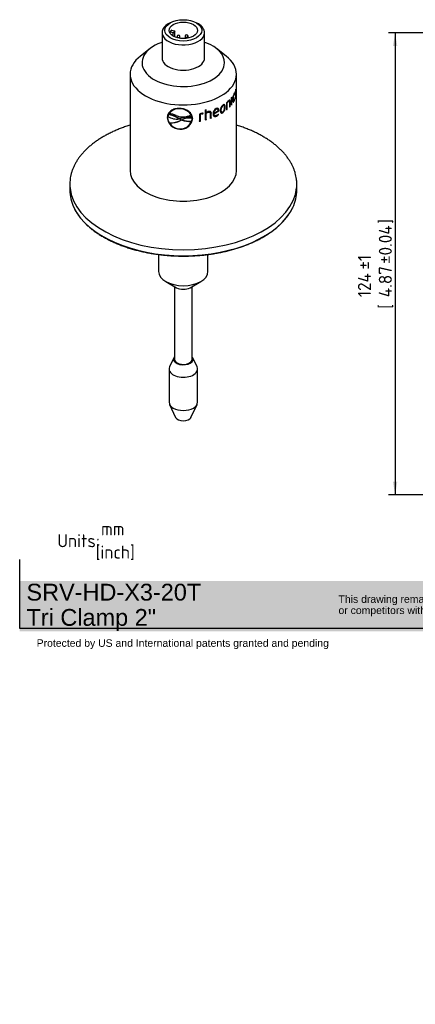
# Model space of a CAD drawing. Header units: millimetres. Extents: x 0 to 296, y -88 to 206.
# Tile 1 of 2: x 0 to 106, y -88 to 175. Entities that reach past the tile are written whole.
import ezdxf
from ezdxf.entities.mleader import LeaderData, LeaderLine
from ezdxf.enums import TextEntityAlignment as Align
from ezdxf.math import Vec2, Vec3

# ---------------------------------------------------------------- set-up
doc = ezdxf.new("R2010")
doc.units = ezdxf.units.MM
doc.layers.add('Default', color=7, linetype='Continuous')
doc.layers.add('SRV-HS-X3-20T', color=7, linetype='Continuous')
doc.styles.add('SEACAD_Solid_Edge_ISO', font='seiso.ttf')
doc.dimstyles.new('Rheonics_Publish', dxfattribs={"dimtxt": 3.5, "dimasz": 3.5, "dimexe": 1.75, "dimexo": 0, "dimgap": 0.875, "dimtad": 1, "dimdec": 0, "dimdsep": 46, "dimtxsty": 'SEACAD_Solid_Edge_ISO', "dimblk1": '_SE_FILLED', "dimblk2": '_SE_FILLED', "dimsah": 1, "dimcen": 1.75, "dimazin": 0, "dimtfac": 0.5, "dimtdec": 3, "dimtmove": 0, "dimatfit": 3, "dimfxl": 1, "dimarcsym": 0})

# ---------------------------------------------------------------- blocks, each defined once
blk = doc.blocks.new('_DOT')
at = {"color": 0}
blk.add_line((0, 0), (-1, 0), dxfattribs=at)
at = {"color": 0, "const_width": 0.333}
blk.add_lwpolyline([(-0.1665, 0, 1), (0.1665, 0, 1)], format="xyb", close=True, dxfattribs=at)
blk = doc.blocks.new('_SE_FILLED')
at = {"color": 0}
blk.add_line((0, 0), (-1, 0), dxfattribs=at)
blk.add_solid([(0, 0), (-1, -0.1665), (-1, 0.1665), (0, 0)], dxfattribs=at)
blk = doc.blocks.new('SE2')
at = {"layer": 'SRV-HS-X3-20T', "color": 7, "linetype": 'Continuous'}
for p, q in [((40.56, 174.44), (40.02, 174.13)), ((48.09, 174.13), (47.55, 174.44)), ((38.36, 171.8), (38.36, 165.05)), ((41.31, 171.78), (40.5, 172.03)), ((40.5, 171.65), (40.5, 172.03)), ((40.94, 172.51), (41.75, 172.27)), ((41.75, 172.27), (41.31, 171.78)), ((41.31, 170.9), (41.31, 171.78)), ((41.75, 170.68), (41.75, 172.27)), ((49.76, 165.05), (49.76, 171.8)), ((38.25, 169.21), (38.01, 169.12)), ((42.4, 170.74), (42.4, 170.45)), ((43.16, 170.29), (43.16, 170.74)), ((44.56, 170.85), (44.56, 170.25)), ((45.32, 170.35), (45.32, 170.85)), ((50.1, 169.12), (49.86, 169.21)), ((35.15, 167.56), (32.58, 165.55)), ((55.53, 165.55), (52.96, 167.56)), ((29.81, 160.67), (29.81, 134.91)), ((58.31, 134.91), (58.31, 160.67)), ((57.68, 155.42), (57.69, 155.53)), ((57.77, 155.41), (57.8, 155.62)), ((57.92, 155.68), (57.98, 155.67)), ((57.92, 155.51), (58.01, 155.5)), ((58.07, 156.48), (58.16, 156.47)), ((58.16, 156.47), (58.17, 156.69)), ((55.66, 153.03), (55.66, 151.15)), ((55.73, 151.31), (55.73, 153.06)), ((55.73, 153.06), (55.81, 153.03)), ((55.81, 151.28), (55.81, 153.03)), ((56.05, 153.42), (56.13, 153.39)), ((56.38, 153.51), (56.29, 153.54)), ((56.47, 153.24), (56.47, 151.89)), ((56.51, 152.05), (56.51, 153.41)), ((56.51, 153.41), (56.6, 153.38)), ((56.6, 152.02), (56.6, 153.38)), ((56.93, 154.37), (56.93, 152.4)), ((56.95, 152.56), (56.95, 154.4)), ((57.04, 152.54), (57.04, 154.51)), ((57.3, 154.03), (57.39, 154.01)), ((57.42, 153.49), (57.51, 153.47)), ((57.54, 153.41), (57.63, 153.39)), ((57.55, 155.28), (57.64, 155.27)), ((57.68, 155.42), (57.77, 155.41)), ((57.74, 153.85), (57.8, 153.85)), ((57.8, 153.85), (57.77, 153.96)), ((57.93, 154.31), (57.9, 154.08)), ((57.96, 155.34), (58.06, 155.33)), ((57.96, 154.35), (58.05, 154.34)), ((58.12, 155.39), (58.03, 155.4)), ((58.13, 155.38), (58.19, 155.37)), ((43.12, 151.45), (43.12, 151.39)), ((49.27, 150.15), (49.3, 150.29)), ((49.3, 150.1), (49.35, 150.29)), ((49.35, 150.29), (49.35, 150.29)), ((49.96, 151.15), (49.96, 148.44)), ((50.16, 150.43), (50.16, 151.21)), ((50.16, 150.43), (50.2, 150.38)), ((50.16, 148.55), (50.16, 150.25)), ((50.16, 150.25), (50.2, 150.2)), ((50.2, 150.38), (50.2, 151.22)), ((50.67, 150.53), (50.71, 150.48)), ((51.21, 150.45), (51.17, 150.49)), ((51.48, 148.97), (51.48, 150.33)), ((51.48, 150.33), (51.53, 150.28)), ((51.53, 148.92), (51.53, 150.28)), ((52.19, 150.27), (52.24, 150.23)), ((52.2, 150.11), (53.51, 150.92)), ((52.24, 150.23), (53.39, 150.92)), ((52.25, 150.07), (53.58, 150.88)), ((52.81, 151.34), (52.87, 151.3)), ((53.25, 151.32), (53.18, 151.37)), ((53.51, 150.92), (53.52, 151.04)), ((53.51, 150.92), (53.58, 150.88)), ((53.52, 151.04), (53.58, 151)), ((53.58, 150.88), (53.58, 151)), ((54.08, 151.15), (54.15, 151.11)), ((54.27, 150.56), (54.34, 150.52)), ((54.58, 152.3), (54.65, 152.26)), ((54.58, 150.43), (54.65, 150.39)), ((54.94, 152.32), (54.87, 152.35)), ((55.22, 151.89), (55.29, 151.86)), ((55.73, 151.31), (55.81, 151.28)), ((56.51, 152.05), (56.6, 152.02)), ((56.95, 152.56), (57.04, 152.54)), ((39.81, 149.14), (39.78, 149.09)), ((40.07, 149.92), (39.94, 149.45)), ((39.94, 149.45), (39.95, 149.39)), ((40.08, 149.86), (39.95, 149.39)), ((40.07, 149.92), (40.08, 149.86)), ((40.21, 150.2), (40.22, 150.15)), ((40.36, 147.69), (40.36, 147.63)), ((42.94, 148.78), (42.56, 149)), ((42.56, 149), (42.57, 148.94)), ((42.95, 148.73), (42.57, 148.94)), ((42.94, 148.78), (42.95, 148.73)), ((42.96, 148.71), (43, 148.7)), ((43, 148.7), (43.65, 148.42)), ((43.73, 148.95), (43.03, 148.78)), ((43.03, 148.78), (43.04, 148.72)), ((43.73, 148.9), (43.04, 148.72)), ((43.59, 148.45), (43.34, 148.33)), ((43.63, 148.41), (43.34, 148.27)), ((43.34, 148.33), (43.34, 148.27)), ((43.73, 148.95), (43.73, 148.9)), ((46.12, 149.88), (46.13, 149.82)), ((46.23, 148.09), (46.23, 148.04)), ((46.35, 149.09), (46.33, 149.26)), ((46.33, 149.26), (46.33, 149.21)), ((46.37, 148.91), (46.33, 149.21)), ((46.36, 149.03), (46.35, 149.09)), ((46.5, 148.89), (46.51, 148.83)), ((48.38, 149.96), (48.38, 148.09)), ((48.6, 148.19), (48.6, 149.94)), ((48.6, 149.94), (48.63, 149.89)), ((48.6, 148.19), (48.63, 148.14)), ((48.63, 148.14), (48.63, 149.89)), ((49.1, 150.12), (49.27, 150.15)), ((49.1, 150.12), (49.13, 150.07)), ((49.13, 150.07), (49.3, 150.1)), ((49.27, 150.15), (49.3, 150.1)), ((50.16, 148.55), (50.2, 148.5)), ((50.2, 148.5), (50.2, 150.2)), ((51.3, 150.19), (51.3, 148.84)), ((51.48, 148.97), (51.53, 148.92)), ((52.2, 150.11), (52.25, 150.07)), ((52.37, 149.68), (52.42, 149.64)), ((52.89, 149.51), (52.95, 149.46)), ((53.46, 149.92), (53.43, 149.98)), ((53.52, 149.88), (53.46, 150.01)), ((53.46, 149.92), (53.52, 149.88)), ((43.13, 146), (43.12, 145.95)), ((13.66, 131.26), (13.66, 129.64)), ((74.46, 129.64), (74.46, 131.26)), ((37.45, 112.43), (37.45, 107.89)), ((50.66, 107.89), (50.66, 112.43)), ((39.39, 105.19), (42.24, 103.54)), ((41.67, 103.87), (41.67, 84.39)), ((45.87, 103.54), (48.72, 105.19)), ((46.44, 84.39), (46.44, 103.87)), ((41.53, 84.81), (40.38, 82.32)), ((47.73, 82.32), (46.58, 84.81)), ((40.26, 81.76), (40.26, 72.89)), ((47.86, 72.89), (47.86, 81.76)), ((40.38, 72.32), (41.99, 68.84)), ((46.12, 68.84), (47.73, 72.32))]:
    blk.add_line(p, q, dxfattribs=at)
for centre, radius, start, end in [((42.78, 170.74), 0.38, 0, 180), ((44.94, 170.85), 0.38, 0, 180), ((61.27, 155.44), 3.36, 162.3169, 178.6821), ((60.27, 155.62), 2.3, 162.8988, 178.7585), ((58.64, 150.92), 3.65, 133.3097, 144.6528), ((57.7, 151.64), 2.42, 132.8346, 144.2798), ((57.8, 151.59), 2.45, 132.828, 144.2021), ((60.82, 153.92), 3.54, 154.5166, 180.8691), ((60.15, 154.11), 2.86, 180.8689, 181.6707), ((60.22, 154.1), 2.83, 155.5971, 181.7613), ((55.87, 154.26), 1.88, 332.8895, 337.3286), ((55.91, 154.27), 1.94, 332.9793, 347.3265), ((56.2, 154.32), 1.61, 333.2577, 347.218), ((54.66, 155.31), 3.52, 343.9392, 0.9575), ((55.72, 155.2), 2.43, 343.501, 0.335), ((42.77, 148.26), 3.21, 83.77, 142.6382), ((42.78, 148.2), 3.21, 83.8147, 142.6917), ((43.21, 147.98), 3.47, 33.0869, 91.61), ((43.22, 147.93), 3.47, 33.0731, 91.6303), ((49.8, 147.37), 2.96, 102.3709, 118.7087), ((49.38, 149.64), 0.657, 91.498, 108.9025), ((51.16, 149.01), 1.6, 108.0043, 128.8982), ((51.34, 148.88), 1.88, 108.3713, 127.1684), ((51.21, 148.94), 1.62, 107.9895, 128.7644), ((53.52, 150.15), 1.48, 116.171, 181.6702), ((53.35, 150.31), 1.17, 117.8686, 181.7433), ((53.41, 150.26), 1.17, 117.7256, 181.6362), ((55.65, 151.07), 1.69, 126.1397, 182.4491), ((55.41, 151.25), 1.33, 128.409, 184.5435), ((55.48, 151.21), 1.33, 128.2759, 184.4703), ((53.51, 151.76), 1.71, 308.7879, 4.2892), ((53.58, 151.73), 1.72, 308.6707, 4.2102), ((43.17, 149.35), 3.4, 184.3399, 269.1669), ((43.19, 149.39), 3.38, 184.1443, 269.0237), ((42.38, 153.12), 4.45, 236.8852, 277.4708), ((39.4, 144.31), 5.65, 55.9547, 83.1737), ((39.41, 144.26), 5.64, 55.9753, 83.2589), ((39.57, 144), 6.18, 64.977, 83.943), ((40.66, 153.62), 5.93, 267.0933, 296.8575), ((40.66, 153.57), 5.94, 267.1758, 296.877), ((43.25, 149.5), 3.44, 212.9319, 267.8486), ((43.94, 153.61), 4.38, 246.4031, 299.9639), ((44.98, 172.67), 23.97, 265.1197, 265.3299), ((44.99, 172.78), 24.13, 265.1509, 265.3598), ((43.31, 149.22), 3.16, 266.6573, 338.0228), ((43.37, 149.13), 3.14, 265.579, 355.5648), ((44.04, 172.38), 23.97, 269.02, 269.1277), ((45.74, 144.61), 4.35, 81.7567, 118.753), ((45.89, 154.68), 6.59, 250.3876, 272.9711), ((45.89, 154.63), 6.6, 250.4063, 272.9503), ((45.62, 144.15), 5.17, 82.1655, 111.5472), ((45.63, 144.1), 5.16, 82.1428, 111.5654), ((49.51, 148.2), 1.96, 101.9863, 117.68), ((49.55, 148.13), 1.98, 101.9867, 117.5763), ((52.13, 151.15), 1.81, 294.6505, 317.1167), ((52.26, 151.12), 1.63, 295.1778, 317.2146), ((52.18, 151.13), 1.83, 294.6429, 317.0055)]:
    blk.add_arc(centre, radius, start, end, dxfattribs=at)
for centre, major_axis, start_param, end_param in [((44.06, 171.8), (5.7, 0), 2.356195, 6.283185), ((44.06, 171.8), (5.7, 0), 0, 0.785398), ((44.06, 171.26), (-3.8, 0), 5.673384, 5.92404), ((44.06, 163.77), (11.06, 0), 2.148723, 6.283185), ((42.78, 170.74), (0.38, 0), 3.141593, 6.283185), ((44.94, 170.85), (0.38, 0), 3.141593, 6.283185), ((44.06, 163.77), (11.06, 0), 0, 0.99287), ((44.06, 160.67), (14.25, 0), 2.506399, 6.283185), ((44.06, 165.05), (-5.7, 0), 0, 3.141593), ((44.06, 160.67), (14.25, 0), 0, 0.635193), ((44.06, 157.9), (14.25, 0), -0.443325, -0.424755), ((44.06, 158.64), (14.25, 0), -1.143675, -1.1251), ((44.06, 155.93), (14.16, 0), -0.609792, -0.600696), ((44.06, 155.93), (14.25, 0), -0.61927, -0.600696), ((44.06, 155.93), (14.16, 0), -0.501134, -0.494598), ((44.06, 155.93), (14.25, 0), -0.513172, -0.494598), ((44.06, 155.93), (14.16, 0), -0.428974, -0.424755), ((44.06, 155.93), (14.25, 0), -0.443325, -0.424755), ((44.06, 155.93), (14.15, 0), -1.262722, -1.244148), ((44.06, 155.93), (14.25, 0), -1.262722, -1.244148), ((44.06, 155.93), (14.16, 0), -1.140618, -1.1251), ((44.06, 155.93), (14.25, 0), -1.143675, -1.1251), ((44.06, 155.93), (14.15, 0), -1.033611, -1.019002), ((44.06, 155.93), (14.25, 0), -1.037577, -1.019002), ((44.06, 134.91), (-14.25, 0), 0, 3.141593), ((44.06, 131.26), (30.4, 0), 3.079487, 3.204107), ((44.06, 131.26), (30.4, 0), 0, 0.058725), ((44.06, 129.64), (30.4, 0), 3.141593, 3.407612), ((44.06, 131.26), (30.4, 0), 3.204107, 6.224444), ((44.06, 129.64), (30.4, 0), 6.016118, 6.283185), ((44.06, 131.26), (30.4, 0), 6.224444, 6.283185), ((44.06, 129.64), (30.4, 0), 3.407612, 6.016118), ((44.06, 107.89), (6.6, 0), 3.141593, 6.283185), ((44.06, 104.59), (-2.56, 0), 0.785398, 2.356195), ((44.06, 84.42), (-2.61, 0), 5.861872, 6.283185), ((44.06, 84.42), (-2.61, 0), 0, 3.562906), ((44.06, 84.42), (-2.42, 0), 6.104766, 6.283185), ((44.06, 84.42), (-2.42, 0), 0, 3.320012), ((44.06, 84.39), (2.38, 0), 3.141593, 3.926991), ((44.06, 84.39), (2.38, 0), 5.497787, 6.283185), ((44.06, 81.76), (-3.8, 0), 6.02289, 6.283185), ((44.06, 81.76), (-3.8, 0), 0, 3.401888), ((44.06, 72.89), (3.8, 0), 3.141593, 6.283185), ((44.06, 69.16), (2.14, 0), 3.401888, 6.02289)]:
    blk.add_ellipse(centre, major_axis=major_axis, ratio=0.57735, start_param=start_param, end_param=end_param, dxfattribs=at)
for major_axis in [(4.94, 0), (-3.8, 0)]:
    blk.add_ellipse((44.06, 172.42), major_axis=major_axis, ratio=0.57735, dxfattribs=at)
for points in [[(57.8, 155.62), (57.75, 155.62), (57.69, 155.55), (57.63, 155.44)], [(58.17, 156.69), (58.15, 156.68), (58.11, 156.59), (58.07, 156.46)], [(57.64, 155.27), (57.69, 155.36), (57.73, 155.41), (57.77, 155.41)], [(57.92, 154.26), (57.93, 154.29), (57.94, 154.32), (57.96, 154.35)], [(57.96, 155.34), (57.99, 155.37), (58.01, 155.41), (58.03, 155.4)], [(40.05, 150.14), (39.89, 149.84), (39.82, 149.49), (39.81, 149.14)], [(46.5, 148.89), (46.49, 149.1), (46.46, 149.3), (46.41, 149.5)]]:
    blk.add_open_spline(points, degree=3, dxfattribs=at)
for points, knots in [([(57.92, 155.52), (57.92, 155.45), (57.92, 155.39), (57.94, 155.3), (57.95, 155.27), (57.98, 155.25), (57.99, 155.26), (58.03, 155.29), (58.04, 155.31), (58.06, 155.33)], [0, 0, 0, 0, 0.25, 0.25, 0.5, 0.5, 0.75, 0.75, 1, 1, 1, 1]), ([(58.08, 155.56), (58.06, 155.53), (58.03, 155.49), (58, 155.5), (57.99, 155.51), (57.98, 155.57), (57.98, 155.62), (57.98, 155.67)], [0, 0, 0, 0, 0.5, 0.5, 0.75, 0.75, 1, 1, 1, 1]), ([(58.08, 156.3), (58.09, 156.35), (58.11, 156.39), (58.14, 156.45), (58.15, 156.47), (58.16, 156.47)], [0, 0, 0, 0, 0.5, 0.5, 1, 1, 1, 1]), ([(58.19, 155.37), (58.19, 155.44), (58.18, 155.51), (58.17, 155.6), (58.17, 155.63), (58.15, 155.64), (58.13, 155.63), (58.11, 155.6), (58.09, 155.58), (58.08, 155.56)], [0, 0, 0, 0, 0.25, 0.25, 0.5, 0.5, 0.75, 0.75, 1, 1, 1, 1]), ([(58.09, 155.38), (58.09, 155.45), (58.09, 155.52), (58.08, 155.57), (58.08, 155.57), (58.08, 155.57)], [0, 0, 0, 0, 0.25, 0.25, 0.2669173, 0.2669173, 0.2669173, 0.2669173]), ([(56.05, 153.42), (56.1, 153.46), (56.14, 153.5), (56.22, 153.54), (56.26, 153.55), (56.29, 153.54)], [0, 0, 0, 0, 0.25, 0.25, 0.4935578, 0.4935578, 0.4935578, 0.4935578]), ([(56.6, 153.38), (56.6, 153.43), (56.6, 153.47), (56.59, 153.56), (56.58, 153.59), (56.56, 153.66), (56.54, 153.69), (56.51, 153.73), (56.49, 153.74), (56.42, 153.76), (56.37, 153.74), (56.25, 153.68), (56.19, 153.63), (56.13, 153.57)], [0, 0, 0, 0, 0.125, 0.125, 0.25, 0.25, 0.375, 0.375, 0.5, 0.5, 0.75, 0.75, 1, 1, 1, 1]), ([(56.13, 153.39), (56.18, 153.43), (56.22, 153.47), (56.3, 153.51), (56.34, 153.52), (56.41, 153.5), (56.43, 153.47), (56.46, 153.37), (56.47, 153.3), (56.47, 153.24)], [0, 0, 0, 0, 0.25, 0.25, 0.5, 0.5, 0.75, 0.75, 1, 1, 1, 1]), ([(56.51, 153.41), (56.51, 153.45), (56.51, 153.5), (56.5, 153.58), (56.5, 153.62), (56.47, 153.68), (56.46, 153.71), (56.43, 153.75), (56.41, 153.76), (56.39, 153.77)], [0, 0, 0, 0, 0.125, 0.125, 0.25, 0.25, 0.375, 0.375, 0.4930116, 0.4930116, 0.4930116, 0.4930116]), ([(57.29, 153.86), (57.29, 153.8), (57.29, 153.74), (57.3, 153.63), (57.3, 153.57), (57.32, 153.43), (57.34, 153.34), (57.39, 153.26), (57.41, 153.25), (57.45, 153.23), (57.47, 153.23), (57.51, 153.24), (57.54, 153.26), (57.58, 153.32), (57.61, 153.35), (57.63, 153.39)], [0, 0, 0, 0, 0.125, 0.125, 0.25, 0.25, 0.5, 0.5, 0.625, 0.625, 0.75, 0.75, 0.875, 0.875, 1, 1, 1, 1]), ([(57.42, 153.49), (57.39, 153.49), (57.37, 153.52), (57.33, 153.6), (57.32, 153.68), (57.3, 153.84), (57.3, 153.93), (57.3, 154.03)], [0.3008497, 0.3008497, 0.3008497, 0.3008497, 0.5, 0.5, 0.75, 0.75, 1, 1, 1, 1]), ([(57.36, 153.25), (57.37, 153.25), (57.39, 153.25), (57.42, 153.26), (57.45, 153.28), (57.49, 153.33), (57.52, 153.37), (57.54, 153.41)], [0.660802, 0.660802, 0.660802, 0.660802, 0.75, 0.75, 0.875, 0.875, 1, 1, 1, 1]), ([(57.64, 153.59), (57.6, 153.53), (57.56, 153.48), (57.49, 153.47), (57.46, 153.49), (57.42, 153.59), (57.41, 153.66), (57.39, 153.82), (57.39, 153.91), (57.39, 154.01)], [0, 0, 0, 0, 0.25, 0.25, 0.5, 0.5, 0.75, 0.75, 1, 1, 1, 1]), ([(57.9, 154.08), (57.93, 154.09), (57.95, 154.13), (58, 154.22), (58.03, 154.27), (58.05, 154.34)], [0, 0, 0, 0, 0.5, 0.5, 1, 1, 1, 1]), ([(58.05, 154.51), (58.03, 154.46), (58.01, 154.41), (57.97, 154.35), (57.95, 154.32), (57.93, 154.31)], [0, 0, 0, 0, 0.5, 0.5, 1, 1, 1, 1]), ([(58.06, 155.33), (58.08, 155.36), (58.1, 155.4), (58.13, 155.39), (58.14, 155.38), (58.15, 155.32), (58.15, 155.27), (58.15, 155.22)], [0, 0, 0, 0, 0.5, 0.5, 0.75, 0.75, 1, 1, 1, 1]), ([(43.12, 151.51), (42.67, 151.51), (42.23, 151.48), (41.42, 151.28), (41.05, 151.11), (40.44, 150.69), (40.2, 150.42), (39.87, 149.8), (39.8, 149.45), (39.78, 149.09)], [0, 0, 0, 0, 0.25, 0.25, 0.5, 0.5, 0.75, 0.75, 1, 1, 1, 1]), ([(46.51, 148.83), (46.5, 149.2), (46.43, 149.56), (46.09, 150.2), (45.84, 150.48), (45.21, 150.96), (44.83, 151.15), (44.01, 151.42), (43.57, 151.48), (43.12, 151.51)], [0, 0, 0, 0, 0.25, 0.25, 0.5, 0.5, 0.75, 0.75, 1, 1, 1, 1]), ([(50.67, 150.53), (50.74, 150.55), (50.82, 150.57), (50.96, 150.58), (51.03, 150.57), (51.12, 150.53), (51.14, 150.52), (51.17, 150.49)], [0, 0, 0, 0, 0.25, 0.25, 0.5, 0.5, 0.6355123, 0.6355123, 0.6355123, 0.6355123]), ([(50.71, 150.48), (50.79, 150.5), (50.86, 150.52), (51, 150.53), (51.07, 150.52), (51.19, 150.48), (51.23, 150.44), (51.29, 150.33), (51.3, 150.26), (51.3, 150.19)], [0, 0, 0, 0, 0.25, 0.25, 0.5, 0.5, 0.75, 0.75, 1, 1, 1, 1]), ([(51.53, 150.28), (51.52, 150.33), (51.52, 150.37), (51.5, 150.46), (51.49, 150.5), (51.46, 150.57), (51.43, 150.6), (51.37, 150.66), (51.34, 150.68), (51.23, 150.73), (51.13, 150.74), (50.94, 150.72), (50.84, 150.7), (50.74, 150.67)], [0, 0, 0, 0, 0.125, 0.125, 0.25, 0.25, 0.375, 0.375, 0.5, 0.5, 0.75, 0.75, 1, 1, 1, 1]), ([(51.48, 150.33), (51.47, 150.37), (51.47, 150.42), (51.46, 150.5), (51.44, 150.54), (51.41, 150.62), (51.39, 150.65), (51.36, 150.67)], [0, 0, 0, 0, 0.125, 0.125, 0.25, 0.25, 0.3705355, 0.3705355, 0.3705355, 0.3705355]), ([(53.18, 151.37), (53.14, 151.39), (53.09, 151.41), (52.96, 151.4), (52.88, 151.38), (52.81, 151.34)], [0.5379071, 0.5379071, 0.5379071, 0.5379071, 0.75, 0.75, 1, 1, 1, 1]), ([(53.58, 151), (53.58, 151.06), (53.58, 151.11), (53.57, 151.21), (53.56, 151.25), (53.51, 151.38), (53.47, 151.45), (53.34, 151.54), (53.26, 151.56), (53.12, 151.55), (53.07, 151.54), (52.97, 151.52), (52.92, 151.5), (52.87, 151.47)], [0, 0, 0, 0, 0.125, 0.125, 0.25, 0.25, 0.5, 0.5, 0.75, 0.75, 0.875, 0.875, 1, 1, 1, 1]), ([(53.39, 150.92), (53.39, 151), (53.38, 151.07), (53.34, 151.21), (53.31, 151.27), (53.22, 151.35), (53.16, 151.37), (53.02, 151.36), (52.94, 151.33), (52.87, 151.3)], [0, 0, 0, 0, 0.25, 0.25, 0.5, 0.5, 0.75, 0.75, 1, 1, 1, 1]), ([(53.52, 151.04), (53.52, 151.1), (53.51, 151.15), (53.5, 151.25), (53.49, 151.29), (53.45, 151.42), (53.41, 151.49), (53.34, 151.54), (53.33, 151.54), (53.33, 151.55)], [0, 0, 0, 0, 0.125, 0.125, 0.25, 0.25, 0.5, 0.5, 0.5147831, 0.5147831, 0.5147831, 0.5147831]), ([(53.96, 151), (53.96, 150.94), (53.96, 150.88), (53.98, 150.77), (53.98, 150.71), (54.01, 150.61), (54.03, 150.56), (54.07, 150.47), (54.09, 150.43), (54.15, 150.36), (54.19, 150.33), (54.27, 150.3), (54.31, 150.29), (54.4, 150.29), (54.45, 150.3), (54.55, 150.33), (54.6, 150.36), (54.65, 150.39)], [0, 0, 0, 0, 0.125, 0.125, 0.25, 0.25, 0.375, 0.375, 0.5, 0.5, 0.625, 0.625, 0.75, 0.75, 0.875, 0.875, 1, 1, 1, 1]), ([(54.08, 151.15), (54.08, 151.05), (54.09, 150.96), (54.12, 150.79), (54.14, 150.71), (54.21, 150.61), (54.24, 150.58), (54.27, 150.56)], [0, 0, 0, 0, 0.25, 0.25, 0.5, 0.5, 0.6506619, 0.6506619, 0.6506619, 0.6506619]), ([(54.14, 150.36), (54.14, 150.36), (54.15, 150.36), (54.2, 150.33), (54.24, 150.32), (54.33, 150.32), (54.38, 150.33), (54.48, 150.37), (54.53, 150.4), (54.58, 150.43)], [0.6031381, 0.6031381, 0.6031381, 0.6031381, 0.625, 0.625, 0.75, 0.75, 0.875, 0.875, 1, 1, 1, 1]), ([(54.15, 151.11), (54.15, 151.01), (54.16, 150.92), (54.19, 150.75), (54.21, 150.67), (54.29, 150.55), (54.35, 150.51), (54.45, 150.5), (54.49, 150.5), (54.57, 150.53), (54.61, 150.55), (54.65, 150.57)], [0, 0, 0, 0, 0.25, 0.25, 0.5, 0.5, 0.75, 0.75, 0.875, 0.875, 1, 1, 1, 1]), ([(54.87, 152.35), (54.85, 152.36), (54.83, 152.37), (54.77, 152.37), (54.74, 152.37), (54.66, 152.34), (54.62, 152.32), (54.58, 152.3)], [0.6629254, 0.6629254, 0.6629254, 0.6629254, 0.75, 0.75, 0.875, 0.875, 1, 1, 1, 1]), ([(55.29, 151.86), (55.29, 151.92), (55.29, 151.98), (55.28, 152.09), (55.27, 152.15), (55.25, 152.25), (55.24, 152.3), (55.2, 152.38), (55.18, 152.42), (55.12, 152.49), (55.09, 152.51), (55.02, 152.54), (54.98, 152.55), (54.9, 152.55), (54.85, 152.54), (54.75, 152.5), (54.7, 152.47), (54.65, 152.44)], [0, 0, 0, 0, 0.125, 0.125, 0.25, 0.25, 0.375, 0.375, 0.5, 0.5, 0.625, 0.625, 0.75, 0.75, 0.875, 0.875, 1, 1, 1, 1]), ([(55.13, 151.74), (55.13, 151.83), (55.12, 151.93), (55.09, 152.1), (55.07, 152.17), (55, 152.29), (54.94, 152.33), (54.85, 152.34), (54.81, 152.33), (54.73, 152.31), (54.69, 152.28), (54.65, 152.26)], [0, 0, 0, 0, 0.25, 0.25, 0.5, 0.5, 0.75, 0.75, 0.875, 0.875, 1, 1, 1, 1]), ([(54.65, 150.57), (54.69, 150.6), (54.73, 150.63), (54.81, 150.7), (54.84, 150.75), (54.94, 150.89), (55, 151), (55.07, 151.22), (55.09, 151.33), (55.12, 151.54), (55.13, 151.64), (55.13, 151.74)], [0, 0, 0, 0, 0.125, 0.125, 0.25, 0.25, 0.5, 0.5, 0.75, 0.75, 1, 1, 1, 1]), ([(55.22, 151.89), (55.22, 151.95), (55.21, 152.01), (55.2, 152.13), (55.2, 152.18), (55.18, 152.28), (55.16, 152.33), (55.13, 152.42), (55.1, 152.46), (55.05, 152.52), (55.02, 152.54), (54.99, 152.56)], [0, 0, 0, 0, 0.125, 0.125, 0.25, 0.25, 0.375, 0.375, 0.5, 0.5, 0.6227575, 0.6227575, 0.6227575, 0.6227575]), ([(43.12, 145.95), (43.57, 145.94), (44.02, 146), (44.84, 146.29), (45.21, 146.52), (45.83, 147.06), (46.09, 147.39), (46.43, 148.1), (46.5, 148.47), (46.51, 148.83)], [0, 0, 0, 0, 0.25, 0.25, 0.5, 0.5, 0.75, 0.75, 1, 1, 1, 1]), ([(52.04, 150.1), (52.04, 150.04), (52.04, 149.97), (52.06, 149.85), (52.07, 149.79), (52.12, 149.62), (52.18, 149.53), (52.35, 149.39), (52.46, 149.36), (52.64, 149.37), (52.7, 149.38), (52.82, 149.41), (52.88, 149.43), (52.95, 149.46)], [0, 0, 0, 0, 0.125, 0.125, 0.25, 0.25, 0.5, 0.5, 0.75, 0.75, 0.875, 0.875, 1, 1, 1, 1]), ([(52.37, 149.68), (52.31, 149.73), (52.28, 149.79), (52.23, 149.89), (52.22, 149.94), (52.2, 150.02), (52.2, 150.07), (52.2, 150.11)], [0.5292276, 0.5292276, 0.5292276, 0.5292276, 0.75, 0.75, 0.875, 0.875, 1, 1, 1, 1]), ([(52.95, 149.65), (52.86, 149.6), (52.77, 149.58), (52.59, 149.56), (52.51, 149.58), (52.38, 149.67), (52.33, 149.73), (52.29, 149.85), (52.28, 149.89), (52.26, 149.98), (52.26, 150.02), (52.25, 150.07)], [0, 0, 0, 0, 0.25, 0.25, 0.5, 0.5, 0.75, 0.75, 0.875, 0.875, 1, 1, 1, 1]), ([(52.27, 149.46), (52.34, 149.42), (52.43, 149.4), (52.58, 149.41), (52.64, 149.42), (52.76, 149.45), (52.83, 149.48), (52.89, 149.51)], [0.5562463, 0.5562463, 0.5562463, 0.5562463, 0.75, 0.75, 0.875, 0.875, 1, 1, 1, 1]), ([(29.8, 147.06), (29.8, 147.06), (29.39, 146.93), (28.59, 146.67), (27.43, 146.25), (26.31, 145.8), (25.22, 145.32), (24.17, 144.81), (23.16, 144.28), (22.19, 143.72), (21.27, 143.13), (20.38, 142.52), (19.55, 141.88), (18.77, 141.22), (18.03, 140.55), (17.35, 139.85), (16.72, 139.13), (16.15, 138.4), (15.63, 137.65), (15.18, 136.89), (14.78, 136.12), (14.44, 135.34), (14.16, 134.54), (13.94, 133.75), (13.79, 133.02), (13.74, 132.6), (13.72, 132.4)], [0.4495968, 0.4495968, 0.4495968, 0.4495968, 0.45016, 0.4744893, 0.498826, 0.5231706, 0.547523, 0.5718833, 0.5962509, 0.6206249, 0.6450039, 0.6693858, 0.6937666, 0.7181418, 0.742506, 0.7668525, 0.7911733, 0.8154596, 0.8397016, 0.8638899, 0.8880158, 0.9120727, 0.9360571, 0.9599698, 0.9838164, 1, 1, 1, 1]), ([(74.39, 132.34), (74.38, 132.45), (74.36, 132.79), (74.24, 133.44), (74.05, 134.22), (73.8, 135.01), (73.48, 135.79), (73.11, 136.56), (72.68, 137.33), (72.19, 138.07), (71.65, 138.81), (71.05, 139.53), (70.39, 140.23), (69.68, 140.92), (68.92, 141.58), (68.11, 142.23), (67.25, 142.85), (66.35, 143.45), (65.4, 144.02), (64.41, 144.57), (63.38, 145.09), (62.31, 145.58), (61.2, 146.04), (60.06, 146.48), (59.09, 146.81), (58.5, 147), (58.31, 147.06)], [0, 0, 0, 0, 0.0136138, 0.0510583, 0.0885475, 0.1261081, 0.1637606, 0.2015179, 0.2393852, 0.2773608, 0.3154373, 0.3536033, 0.3918452, 0.4301487, 0.4684997, 0.5068855, 0.545295, 0.583719, 0.6221499, 0.6605811, 0.699008, 0.737428, 0.7758391, 0.8142403, 0.8526312, 0.871136, 0.871136, 0.871136, 0.871136]), ([(14.74, 124.97), (14.84, 124.77), (15.04, 124.36), (15.44, 123.66), (15.93, 122.93), (16.47, 122.2), (17.07, 121.49), (17.73, 120.8), (18.43, 120.13), (19.19, 119.48), (20, 118.84), (20.85, 118.23), (21.75, 117.64), (22.7, 117.07), (23.69, 116.53), (24.71, 116.02), (25.78, 115.53), (26.89, 115.08), (28.02, 114.65), (29.19, 114.25), (30.39, 113.88), (31.62, 113.54), (32.87, 113.24), (34.14, 112.96), (35.43, 112.72), (36.74, 112.52), (38.07, 112.35), (39.4, 112.21), (40.75, 112.1), (42.1, 112.04), (43.46, 112), (44.81, 112.01), (46.17, 112.04), (47.52, 112.12), (48.87, 112.22), (50.2, 112.36), (51.52, 112.54), (52.83, 112.75), (54.12, 112.99), (55.39, 113.27), (56.64, 113.58), (57.86, 113.92), (59.06, 114.29), (60.22, 114.7), (61.36, 115.13), (62.46, 115.59), (63.52, 116.08), (64.54, 116.6), (65.53, 117.14), (66.47, 117.71), (67.36, 118.3), (68.21, 118.92), (69.01, 119.55), (69.77, 120.21), (70.47, 120.89), (71.11, 121.58), (71.71, 122.29), (72.25, 123.02), (72.72, 123.75), (73.1, 124.41), (73.28, 124.79), (73.36, 124.95)], [0, 0, 0, 0, 0.012686, 0.029779, 0.046884, 0.064, 0.081127, 0.098262, 0.115403, 0.13255, 0.1497, 0.166852, 0.184006, 0.20116, 0.218314, 0.235467, 0.25262, 0.269771, 0.286922, 0.304071, 0.321219, 0.338366, 0.355512, 0.372657, 0.389801, 0.406944, 0.424086, 0.441228, 0.45837, 0.475511, 0.492652, 0.509793, 0.526934, 0.544075, 0.561216, 0.578358, 0.5955, 0.612643, 0.629787, 0.646931, 0.664076, 0.681223, 0.698371, 0.71552, 0.73267, 0.749822, 0.766975, 0.78413, 0.801285, 0.818442, 0.8356, 0.852758, 0.869915, 0.887072, 0.904225, 0.921376, 0.938521, 0.95566, 0.97279, 0.98991, 1, 1, 1, 1])]:
    blk.add_open_spline(points, degree=3, knots=knots, dxfattribs=at)
blk = doc.blocks.new('DMBLK5')
at = {"layer": 'Default', "linetype": 'Continuous'}
for points in [[(100.22, 168.22), (101.39, 168.22), (100.8, 171.72)], [(100.22, 51.59), (100.8, 48.09), (101.39, 51.59)]]:
    blk.add_hatch(color=7, dxfattribs=at).paths.add_polyline_path(points)
at = {"layer": 'Default', "color": 7, "linetype": 'Continuous'}
for p, q in [((153.81, 171.72), (99.05, 171.72)), ((100.8, 171.72), (100.8, 48.09)), ((153.81, 48.09), (99.05, 48.09))]:
    blk.add_line(p, q, dxfattribs=at)
at = {"layer": 'Default', "color": 7, "linetype": 'Continuous', "style": 'SEACAD_Solid_Edge_ISO'}
for s, p in [('±0.04', (96.43, 109.9)), (']', (96.43, 120.64)), ('±1', (90.83, 108.39)), ('124', (90.83, 100.99)), ('4.87', (96.43, 100.99)), ('[', (96.43, 97.89))]:
    blk.add_text(s, height=3.5, rotation=90, dxfattribs=at).set_placement(p, align=Align.TOP_LEFT)

msp = doc.modelspace()

# ---------------------------------------------------------------- hatches: boundary and pattern name
at = {"layer": 'Default', "linetype": 'Continuous'}
msp.add_hatch(color=7, dxfattribs=at).paths.add_polyline_path([(208.11, 25.016), (0.228, 25.016), (0.228, 11.558), (208.11, 11.558)])

# ---------------------------------------------------------------- linework, layer by layer
at = {"layer": 'Default', "color": 7, "linetype": 'Continuous'}
for p, q in [((0.23, 12.363), (0.23, 30.84)), ((208.108, 12.363), (0.23, 12.363))]:
    msp.add_line(p, q, dxfattribs=at)

# ---------------------------------------------------------------- block references
at = {"layer": 'Default'}
msp.add_blockref('SE2', (0, 0), dxfattribs=at)

# ---------------------------------------------------------------- dimensions: what is measured, and where the dimension line sits
at = {"layer": 'Default', "color": 7, "linetype": 'Continuous'}
dim = msp.add_linear_dim(base=(100.803, 171.717), p1=(153.806, 171.717), p2=(153.806, 48.088), angle=270, text='\\A1;<> ±1', dimstyle='Rheonics_Publish', override={"dimpost": '\\X', "dimtdec": 2}, dxfattribs=at)
dim.commit()
dim.dimension.update_dxf_attribs({"geometry": 'DMBLK5', "text_midpoint": (100.803, 109.902), "dimtype": 161})

# ---------------------------------------------------------------- leaders
ml = msp.add_multileader_mtext('Standard', dxfattribs=at)
ml.set_content('{\\pxsm0.9;\\fSolid Edge ISO|b0||i0||c0|p34;\\W1.;mm\\P}', color=256)
ml.set_leader_properties()
ml.set_arrow_properties(name='DOT')
ml.build(insert=Vec2(0, 0))
ml.multileader.update_dxf_attribs({"leader_type": 0, "dogleg_length": 0, "arrow_head_size": 3.5})
ctx = ml.context
ctx.base_point, ctx.char_height, ctx.arrow_head_size, ctx.landing_gap_size = Vec3(20.021, 39.018), 3.5, 3.5, 1.225
ctx.mtext.insert = Vec3(22.021, 40.768)
ml = msp.add_multileader_mtext('Standard', dxfattribs=at)
ml.set_content('{\\pxsm0.9;\\fSolid Edge ISO|b0||i0||c0|p34;\\W1.;Units:\\P}', color=256)
ml.set_leader_properties()
ml.set_arrow_properties(name='DOT')
ml.build(insert=Vec2(0, 0))
ml.multileader.update_dxf_attribs({"leader_type": 0, "dogleg_length": 0, "arrow_head_size": 3.5})
ctx = ml.context
ctx.base_point, ctx.char_height, ctx.arrow_head_size, ctx.landing_gap_size = Vec3(8.3, 35.82), 3.5, 3.5, 1.225
ctx.mtext.insert = Vec3(10.3, 37.579)
ml = msp.add_multileader_mtext('Standard', dxfattribs=at)
ml.set_content('{\\pxsm0.9;\\fSolid Edge ISO|b0||i0||c0|p34;\\W1.;[inch]\\P}', color=256)
ml.set_leader_properties()
ml.set_arrow_properties(name='_SE_FILLED')
ml.build(insert=Vec2(0, 0))
ml.multileader.update_dxf_attribs({"dogleg_length": 0, "arrow_head_size": 0.805})
ctx = ml.context
ctx.base_point, ctx.char_height, ctx.arrow_head_size, ctx.landing_gap_size = Vec3(18.552, 32.774), 3.5, 0.805, 1.225
ctx.mtext.insert = Vec3(20.552, 34.53)
ml = msp.add_multileader_mtext('Standard', dxfattribs=at)
ml.set_content('{\\pxsm0.9;\\fArial|b0||i0||c0|p34;\\W1.;SRV-HD-X3-20T\\PTri Clamp 2"\\P}', color=256)
ml.set_leader_properties()
ml.set_arrow_properties(name='DOT')
ml.build(insert=Vec2(0, 0))
ml.multileader.update_dxf_attribs({"leader_type": 0, "dogleg_length": 0, "arrow_head_size": 4.5})
ctx = ml.context
ctx.base_point, ctx.char_height, ctx.arrow_head_size, ctx.landing_gap_size = Vec3(0.048, 21.432), 4.5, 4.5, 1.575
ctx.mtext.insert = Vec3(2.048, 24.305)
ml = msp.add_multileader_mtext('Standard', dxfattribs=at)
ml.set_content('{\\pxsm0.9;\\fArial|b0||i0||c0|p34;\\W1.;This drawing remains property of rheonics. It may be neither copied nor informed to third persons \\Por competitors without our approval. ( 2 § paragraph 1 fig.7 copyright act of 9th Sept. 1965)\\P}', color=256)
ml.set_leader_properties()
ml.set_arrow_properties(name='DOT')
ml.build(insert=Vec2(0, 0))
ml.multileader.update_dxf_attribs({"leader_type": 0, "dogleg_length": 0, "arrow_head_size": 2})
ctx = ml.context
ctx.base_point, ctx.char_height, ctx.arrow_head_size, ctx.landing_gap_size = Vec3(83.63, 19.907), 2, 2, 0.7
ctx.mtext.insert = Vec3(85.63, 21.201)
ml = msp.add_multileader_mtext('Standard', dxfattribs=at)
ml.set_content('{\\pxsm0.9;\\fArial|b0||i0||c0|p34;\\W1.;Protected by US and International patents granted and pending\\P}', color=256)
ml.set_leader_properties()
ml.set_arrow_properties(name='DOT')
ml.build(insert=Vec2(0, 0))
ml.multileader.update_dxf_attribs({"leader_type": 0, "dogleg_length": 0, "arrow_head_size": 2})
ctx = ml.context
ctx.base_point, ctx.char_height, ctx.arrow_head_size, ctx.landing_gap_size = Vec3(2.778, 8.139), 2, 2, 0.7
ctx.mtext.insert = Vec3(4.778, 9.432)

doc.saveas('drawing.dxf')
